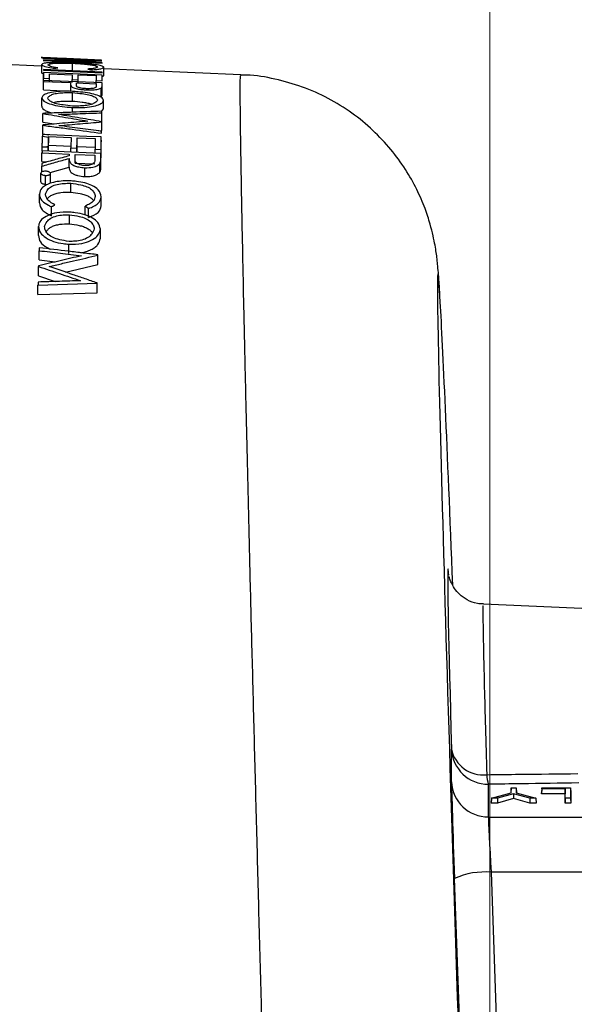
# Model space of a CAD drawing. Header units: inches. Extents: x 0.6 to 16.3, y 0.2 to 11.5.
# Tile 14 of 33: x 13.075 to 13.64, y 6.351 to 7.353. Entities that reach past the tile are written whole.
import ezdxf

# ---------------------------------------------------------------- set-up
doc = ezdxf.new("R2010")
doc.units = ezdxf.units.IN
doc.header["$MEASUREMENT"] = 0
doc.styles.add('SLDTEXTSTYLE0', font='TXT', dxfattribs={"width": 0.75})
doc.dimstyles.new('SLDDIMSTYLE1', dxfattribs={"dimtxt": 0.137795, "dimasz": 0.14, "dimexe": 0, "dimexo": 0.0625, "dimgap": 0.034449, "dimtad": 1, "dimdec": 1, "dimlfac": 2, "dimrnd": 1e-09, "dimzin": 12, "dimdsep": 46, "dimtxsty": 'SLDTEXTSTYLE0', "dimblk1": 'CLOSED', "dimblk2": 'CLOSED', "dimsah": 1, "dimcen": 0.09, "dimadec": 0, "dimazin": 3, "dimtfac": 1, "dimtdec": 1, "dimtofl": 0, "dimtmove": 0, "dimatfit": 3, "dimldrblk": 'CLOSED', "dimfxl": 0, "dimfrac": 2, "dimtolj": 1, "dimtzin": 12, "dimarcsym": 0})
doc.dimstyles.new('SLDDIMSTYLE2', dxfattribs={"dimtxt": 0.137795, "dimasz": 0.14, "dimexe": 0, "dimexo": 0.0625, "dimgap": 0.034449, "dimtad": 1, "dimdec": 1, "dimlfac": 2, "dimrnd": 1e-09, "dimzin": 12, "dimdsep": 46, "dimtxsty": 'SLDTEXTSTYLE0', "dimblk1": 'CLOSED', "dimblk2": 'CLOSED', "dimsah": 1, "dimcen": 0.09, "dimadec": 0, "dimazin": 3, "dimtfac": 1, "dimtofl": 0, "dimtmove": 0, "dimatfit": 3, "dimldrblk": 'CLOSED', "dimfxl": 0, "dimfrac": 2, "dimtolj": 1, "dimtzin": 12, "dimarcsym": 0})

# ---------------------------------------------------------------- blocks, each defined once
blk = doc.blocks.new('_Closed')
at = {"color": 0, "linetype": 'ByBlock', "lineweight": -2}
for p, q in [((-1, 0.166667), (0, 0)), ((-1, 0.166667), (-1, -0.166667)), ((0, 0), (-1, -0.166667)), ((0, 0), (-1, 0))]:
    blk.add_line(p, q, dxfattribs=at)
blk = doc.blocks.new('_D_2')
at = {"color": 7, "linetype": 'Continuous', "lineweight": 0}
for p, q in [((11.446, 8.8057), (11.404, 8.8057)), ((11.404, 8.8057), (11.404, 8.587)), ((11.7515, 8.8057), (11.7935, 8.8057)), ((11.7935, 8.8057), (11.7935, 8.587)), ((11.404, 8.587), (11.446, 8.587)), ((11.7935, 8.587), (11.7515, 8.587)), ((10.2801, 7.0845), (10.2801, 8.4202)), ((14.5401, 5.615), (14.5401, 8.4202)), ((14.5401, 8.3808), (10.2801, 8.3808))]:
    blk.add_line(p, q, dxfattribs=at)
at = {"color": 7, "linetype": 'Continuous', "lineweight": 18, "xscale": 0.14, "yscale": 0.14, "rotation": 180.0000000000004}
blk.add_blockref('_Closed', (10.2801, 8.3808, -0.2228), dxfattribs=at)
at = {"color": 7, "linetype": 'Continuous', "lineweight": 18, "xscale": 0.14, "yscale": 0.14}
blk.add_blockref('_Closed', (14.5401, 8.3808, -0.2228), dxfattribs=at)
at = {"color": 7, "linetype": 'Continuous', "lineweight": 18, "char_height": 0.1378, "attachment_point": 1, "style": 'SLDTEXTSTYLE0'}
for s, insert in [('216', (11.446, 8.7646)), ('8.5', (11.4715, 8.5584))]:
    blk.add_mtext(s, dxfattribs=dict(at, insert=insert))
blk = doc.blocks.new('_D_3')
at = {"color": 7, "linetype": 'Continuous', "lineweight": 0}
for p, q in [((12.7498, 8.2359), (12.7078, 8.2359)), ((12.7078, 8.2359), (12.7078, 8.0172)), ((12.9534, 8.2359), (12.9954, 8.2359)), ((12.9954, 8.2359), (12.9954, 8.0172)), ((12.7078, 8.0172), (12.7498, 8.0172)), ((12.9954, 8.0172), (12.9534, 8.0172)), ((12.3911, 7.5348), (12.3911, 7.8504)), ((13.5541, 6.0396), (13.5541, 7.8504)), ((13.5541, 7.811), (12.3911, 7.811))]:
    blk.add_line(p, q, dxfattribs=at)
at = {"color": 7, "linetype": 'Continuous', "lineweight": 18, "xscale": 0.14, "yscale": 0.14, "rotation": 180.0000000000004}
blk.add_blockref('_Closed', (12.3911, 7.811, -0.2228), dxfattribs=at)
at = {"color": 7, "linetype": 'Continuous', "lineweight": 18, "xscale": 0.14, "yscale": 0.14}
blk.add_blockref('_Closed', (13.5541, 7.811, -0.2228), dxfattribs=at)
at = {"color": 7, "linetype": 'Continuous', "lineweight": 18, "char_height": 0.1378, "attachment_point": 1, "style": 'SLDTEXTSTYLE0'}
for s, insert in [('59', (12.7498, 8.1948)), ('2.3', (12.7243, 7.9886))]:
    blk.add_mtext(s, dxfattribs=dict(at, insert=insert))

msp = doc.modelspace()

# ---------------------------------------------------------------- linework, layer by layer
at = {"color": 7, "linetype": 'Continuous', "lineweight": 25}
for p, q in [((13.0973, 7.306), (13.0399, 7.3085)), ((13.0987, 7.3147), (13.0973, 7.3147)), ((13.098, 7.2988), (13.098, 7.3074)), ((13.1049, 7.3144), (13.0987, 7.3147)), ((13.1227, 7.3134), (13.1589, 7.3118)), ((13.1228, 7.3136), (13.1587, 7.312)), ((13.1589, 7.3119), (13.123, 7.3135)), ((13.1293, 7.3001), (13.1293, 7.3088)), ((13.098, 7.2988), (13.0996, 7.2979)), ((13.1595, 7.2999), (13.0996, 7.3025)), ((13.0996, 7.3017), (13.1595, 7.2992)), ((13.0996, 7.2907), (13.0996, 7.2994)), ((13.1596, 7.2968), (13.0996, 7.2994)), ((13.1058, 7.2982), (13.1288, 7.2972)), ((13.1058, 7.2896), (13.1058, 7.2982)), ((13.135, 7.297), (13.1534, 7.2962)), ((13.135, 7.2884), (13.135, 7.297)), ((13.161, 7.2961), (13.161, 7.3047)), ((13.3006, 7.2971), (13.161, 7.3032)), ((13.0996, 7.2939), (13.0996, 7.2931)), ((13.0996, 7.2935), (13.1058, 7.2932)), ((13.1595, 7.2888), (13.0996, 7.2914)), ((13.0996, 7.2903), (13.1273, 7.2892)), ((13.0996, 7.2817), (13.0996, 7.2903)), ((13.1273, 7.288), (13.1273, 7.2802)), ((13.1288, 7.2922), (13.135, 7.292)), ((13.1288, 7.2892), (13.1288, 7.2922)), ((13.1334, 7.2889), (13.1534, 7.288)), ((13.1334, 7.2864), (13.1334, 7.2889)), ((13.1534, 7.2912), (13.1596, 7.2909)), ((13.1534, 7.2876), (13.1534, 7.2912)), ((13.1595, 7.2954), (13.161, 7.2961)), ((13.1595, 7.2802), (13.1595, 7.2888)), ((13.0996, 7.2817), (13.1273, 7.2805)), ((13.1292, 7.2703), (13.1292, 7.2789)), ((13.1586, 7.275), (13.1586, 7.2836)), ((13.1595, 7.2778), (13.1595, 7.2865)), ((13.1595, 7.2778), (13.1595, 7.2802)), ((13.0979, 7.265), (13.0979, 7.2737)), ((13.1609, 7.2624), (13.1609, 7.2711)), ((13.0992, 7.2489), (13.0992, 7.2576)), ((13.1293, 7.2589), (13.1293, 7.2638)), ((13.1589, 7.2596), (13.1609, 7.2624)), ((13.1592, 7.2497), (13.1592, 7.2584)), ((13.0992, 7.2489), (13.1105, 7.247)), ((13.1563, 7.2496), (13.1592, 7.2497)), ((13.159, 7.2406), (13.159, 7.2493)), ((13.159, 7.2404), (13.159, 7.2491)), ((13.1592, 7.2497), (13.1592, 7.2513)), ((13.0989, 7.2369), (13.0989, 7.2457)), ((13.0989, 7.2369), (13.1052, 7.2361)), ((13.1558, 7.2401), (13.159, 7.2404)), ((13.159, 7.2404), (13.159, 7.2406)), ((13.0987, 7.2364), (13.0987, 7.2347)), ((13.0987, 7.2347), (13.1048, 7.2337)), ((13.1048, 7.2342), (13.1279, 7.2332)), ((13.1048, 7.2337), (13.1048, 7.2342)), ((13.1048, 7.2254), (13.1048, 7.2342)), ((13.134, 7.2329), (13.1524, 7.2321)), ((13.134, 7.2241), (13.134, 7.2329)), ((13.1586, 7.225), (13.1586, 7.2338)), ((13.1587, 7.2288), (13.1588, 7.2307)), ((13.0982, 7.2087), (13.0982, 7.2176)), ((13.0984, 7.2236), (13.1032, 7.2236)), ((13.0984, 7.2194), (13.0984, 7.2236)), ((13.1046, 7.2238), (13.1032, 7.2236)), ((13.1032, 7.2236), (13.1046, 7.2236)), ((13.1046, 7.2236), (13.1046, 7.2238)), ((13.1046, 7.2194), (13.1046, 7.2236)), ((13.1047, 7.2194), (13.1048, 7.2254)), ((13.1048, 7.2254), (13.1279, 7.2244)), ((13.1276, 7.2226), (13.1338, 7.2223)), ((13.1276, 7.2184), (13.1276, 7.2226)), ((13.1338, 7.2181), (13.1338, 7.2223)), ((13.1339, 7.2181), (13.134, 7.2241)), ((13.134, 7.2241), (13.1524, 7.2233)), ((13.1522, 7.2215), (13.1583, 7.2212)), ((13.1522, 7.2173), (13.1522, 7.2215)), ((13.1582, 7.2082), (13.1582, 7.217)), ((13.1583, 7.2124), (13.1586, 7.225)), ((13.0982, 7.2087), (13.1027, 7.2085)), ((13.1258, 7.203), (13.1258, 7.2119)), ((13.1321, 7.2161), (13.152, 7.2152)), ((13.1321, 7.2072), (13.1321, 7.2161)), ((13.1321, 7.2072), (13.152, 7.2063)), ((13.1572, 7.1979), (13.1572, 7.2068)), ((13.1581, 7.2034), (13.1581, 7.2123)), ((13.1581, 7.2034), (13.1582, 7.2082)), ((13.0969, 7.1881), (13.0969, 7.197)), ((13.0979, 7.1981), (13.0979, 7.2041)), ((13.1064, 7.1975), (13.1258, 7.203)), ((13.1418, 7.1935), (13.1418, 7.2024)), ((13.1019, 7.1857), (13.1019, 7.1946)), ((13.1069, 7.1876), (13.1069, 7.1966)), ((13.1274, 7.1777), (13.1274, 7.1867)), ((13.0956, 7.1666), (13.0956, 7.1757)), ((13.1586, 7.1638), (13.1586, 7.1729)), ((13.1078, 7.1535), (13.1078, 7.1627)), ((13.1421, 7.1543), (13.1421, 7.1634)), ((13.1457, 7.1518), (13.1457, 7.1609)), ((13.1262, 7.1454), (13.1262, 7.1546)), ((13.0946, 7.1334), (13.0946, 7.1427)), ((13.1576, 7.1308), (13.1576, 7.1401)), ((13.0953, 7.1086), (13.0953, 7.118)), ((13.1256, 7.1152), (13.1256, 7.1246)), ((13.0953, 7.1086), (13.1117, 7.1066)), ((13.1552, 7.1044), (13.1552, 7.1139)), ((13.1552, 7.104), (13.1552, 7.1134)), ((13.0948, 7.0924), (13.0948, 7.1019)), ((13.1221, 7.0962), (13.1552, 7.104)), ((13.1552, 7.104), (13.1552, 7.1044)), ((13.0948, 7.0924), (13.1117, 7.0866)), ((13.0941, 7.0829), (13.1542, 7.0848)), ((13.0941, 7.0733), (13.0941, 7.0829)), ((13.1542, 7.0756), (13.1542, 7.0852)), ((13.1542, 7.0752), (13.1542, 7.0848)), ((13.0941, 7.0733), (13.1542, 7.0752)), ((13.1542, 7.0752), (13.1542, 7.0756)), ((13.7402, 6.7497), (13.5476, 6.7581)), ((13.5152, 6.5772), (13.5152, 6.6105)), ((13.5526, 6.5749), (13.5526, 6.5415)), ((13.5559, 6.5606), (13.5758, 6.5661)), ((13.5784, 6.5652), (13.5619, 6.5606)), ((13.5758, 6.5712), (13.5756, 6.5663)), ((13.5756, 6.5661), (13.5756, 6.5663)), ((13.5758, 6.5661), (13.5758, 6.5712)), ((13.5758, 6.5712), (13.581, 6.5712)), ((13.5784, 6.5652), (13.5784, 6.5602)), ((13.5949, 6.5606), (13.5784, 6.5652)), ((13.581, 6.5712), (13.581, 6.5661)), ((13.581, 6.5712), (13.5812, 6.5663)), ((13.581, 6.5661), (13.6009, 6.5606)), ((13.5812, 6.5663), (13.5812, 6.5661)), ((13.607, 6.5712), (13.6068, 6.5663)), ((13.607, 6.5702), (13.6068, 6.5652)), ((13.6068, 6.5652), (13.6068, 6.5663)), ((13.6309, 6.5652), (13.6068, 6.5652)), ((13.607, 6.5702), (13.607, 6.5712)), ((13.607, 6.5712), (13.6363, 6.5712)), ((13.631, 6.5702), (13.607, 6.5702)), ((13.631, 6.5702), (13.6309, 6.5652)), ((13.6309, 6.5556), (13.6309, 6.5652)), ((13.631, 6.5606), (13.631, 6.5702)), ((13.6363, 6.5712), (13.6363, 6.5606)), ((13.6363, 6.5712), (13.6365, 6.5663)), ((13.6365, 6.5663), (13.6365, 6.5556)), ((13.5559, 6.5606), (13.5555, 6.5556)), ((13.562, 6.5556), (13.5555, 6.5556)), ((13.5619, 6.5606), (13.5559, 6.5606)), ((13.5619, 6.5606), (13.562, 6.5556)), ((13.5784, 6.5602), (13.562, 6.5556)), ((13.5948, 6.5556), (13.5784, 6.5602)), ((13.5949, 6.5606), (13.5948, 6.5556)), ((13.6012, 6.5556), (13.5948, 6.5556)), ((13.6009, 6.5606), (13.5949, 6.5606)), ((13.6009, 6.5606), (13.6012, 6.5556)), ((13.631, 6.5606), (13.6309, 6.5556)), ((13.6365, 6.5556), (13.6309, 6.5556)), ((13.6363, 6.5606), (13.631, 6.5606)), ((13.6363, 6.5606), (13.6365, 6.5556)), ((13.5526, 6.5415), (14.2932, 6.5415)), ((13.5556, 6.4854), (13.5614, 6.3196)), ((14.2932, 6.4854), (13.5556, 6.4854)), ((13.524, 6.3132), (13.5181, 6.479))]:
    msp.add_line(p, q, dxfattribs=at)
at = {"color": 7, "linetype": 'Continuous', "lineweight": 25, "flags": 128}
for points in [[(13.159, 7.3114), (13.1441, 7.312), (13.1291, 7.3127), (13.1141, 7.3133), (13.0991, 7.314)], [(13.0991, 7.3138), (13.1109, 7.3133), (13.1227, 7.3128), (13.1344, 7.3122), (13.1462, 7.3117)], [(13.0993, 7.3115), (13.1143, 7.3108), (13.1293, 7.3102), (13.1443, 7.3095), (13.1593, 7.3089)], [(13.1593, 7.3093), (13.1475, 7.3098), (13.1357, 7.3103), (13.1239, 7.3108), (13.1121, 7.3113)], [(13.1586, 7.2338), (13.1437, 7.2344), (13.1287, 7.2351), (13.0987, 7.2364)], [(13.0982, 7.2176), (13.1052, 7.2173), (13.1121, 7.217), (13.1259, 7.2163)], [(13.1582, 7.217), (13.1433, 7.2177), (13.1283, 7.2184), (13.0983, 7.2197)]]:
    msp.add_lwpolyline(points, dxfattribs=at)
at = {"color": 7, "linetype": 'Continuous', "lineweight": 25}
for centre, radius, start, end in [((13.5524, 6.6121), 0.0372, 182.4505, 270.4047), ((13.5474, 6.6174), 0.033, 192.0337, 276.2594), ((13.5524, 6.5788), 0.0372, 182.4505, 270.4047), ((13.5926, 6.5866), 0.0417, 182.7059, 196.3335), ((13.549, 6.4114), 0.0742, 84.8983, 114.5728)]:
    msp.add_arc(centre, radius, start, end, dxfattribs=at)
at = {"color": 8, "linetype": 'Continuous', "lineweight": 25}
for centre, major_axis, start_param, end_param in [((13.5343, 6.1348), (-0.033, 0.9597), 6.037293, 6.492461), ((13.5346, 6.1258), (-0.023, 0.6684), 6.253059, 6.336504)]:
    msp.add_ellipse(centre, major_axis=major_axis, ratio=0.005984, start_param=start_param, end_param=end_param, dxfattribs=at)
at = {"color": 7, "linetype": 'Continuous', "lineweight": 25}
for centre, major_axis, ratio, start_param, end_param in [((13.5343, 6.1348), (-0.033, 0.9597), 0.005984, 0.209276, 1.752177), ((13.5343, 6.1348), (-0.033, 0.9597), 0.005984, 5.446232, 6.037293), ((13.5346, 6.1258), (-0.023, 0.6684), 0.005984, 0.053318, 0.759306), ((13.5346, 6.1258), (-0.023, 0.6684), 0.005984, 6.143105, 6.253059), ((13.5182, 6.491), (-0.003, 0.0875), 0.005984, 0.172219, 1.708109), ((13.5557, 6.4923), (-0.003, 0.05), 0.010447, 0.171796, 1.707686)]:
    msp.add_ellipse(centre, major_axis=major_axis, ratio=ratio, start_param=start_param, end_param=end_param, dxfattribs=at)
for points, knots in [([(13.0973, 7.3147), (13.0976, 7.3147), (13.0981, 7.3146), (13.1015, 7.3144), (13.1062, 7.3141), (13.1134, 7.3138), (13.1193, 7.3135), (13.1227, 7.3134)], [0, 0, 0, 0, 0.2138174, 0.3608374, 0.5069851, 0.7124923, 1, 1, 1, 1]), ([(13.1084, 7.3095), (13.1068, 7.3094), (13.1036, 7.3092), (13.0988, 7.3087), (13.0983, 7.3079), (13.098, 7.3074)], [0, 0, 0, 0, 0.253359, 0.508857, 1, 1, 1, 1]), ([(13.098, 7.3074), (13.0982, 7.3072), (13.0986, 7.3066), (13.1012, 7.3054), (13.1064, 7.3045), (13.1098, 7.3039), (13.1106, 7.3037)], [0, 0, 0, 0, 0.253642, 0.509703, 0.889714, 1, 1, 1, 1]), ([(13.0991, 7.314), (13.0991, 7.314), (13.0991, 7.3139), (13.0991, 7.3139), (13.0991, 7.3138), (13.0991, 7.3138)], [0, 0, 0, 0, 0.250036, 0.500071, 1, 1, 1, 1]), ([(13.1462, 7.3117), (13.1423, 7.3118), (13.1345, 7.3118), (13.1189, 7.3118), (13.1072, 7.3117), (13.0993, 7.3116)], [0, 0, 0, 0, 0.250021, 0.500042, 1, 1, 1, 1]), ([(13.0993, 7.3116), (13.0993, 7.3116), (13.0993, 7.3116), (13.0993, 7.3115), (13.0993, 7.3115), (13.0993, 7.3115)], [0, 0, 0, 0, 0.250019, 0.500037, 1, 1, 1, 1]), ([(13.1035, 7.3145), (13.1038, 7.3145), (13.1041, 7.3144), (13.1069, 7.3143), (13.1104, 7.3142), (13.1133, 7.314), (13.1148, 7.314)], [0, 0, 0, 0, 0.368063, 0.526608, 0.739943, 1, 1, 1, 1]), ([(13.1137, 7.3139), (13.1122, 7.3139), (13.1098, 7.3141), (13.1067, 7.3142), (13.1045, 7.3144), (13.1039, 7.3144), (13.1035, 7.3145)], [0, 0, 0, 0, 0.269676, 0.456345, 0.644276, 1, 1, 1, 1]), ([(13.1041, 7.3072), (13.1047, 7.3075), (13.1056, 7.3082), (13.1094, 7.3088), (13.1152, 7.3091), (13.1222, 7.309), (13.127, 7.3088), (13.1293, 7.3088)], [0, 0, 0, 0, 0.260228, 0.455232, 0.651554, 0.826774, 1, 1, 1, 1]), ([(13.1142, 7.3042), (13.1113, 7.3047), (13.107, 7.3054), (13.1049, 7.3065), (13.1044, 7.3069), (13.1041, 7.3072)], [0, 0, 0, 0, 0.4860693, 0.7388453, 1, 1, 1, 1]), ([(13.1297, 7.3092), (13.1278, 7.3093), (13.1229, 7.3095), (13.1154, 7.3096), (13.1107, 7.3095), (13.1084, 7.3095)], [0, 0, 0, 0, 0.253095, 0.62738, 1, 1, 1, 1]), ([(13.1121, 7.3113), (13.116, 7.3114), (13.1238, 7.3115), (13.1395, 7.3115), (13.1512, 7.3114), (13.159, 7.3113)], [0, 0, 0, 0, 0.250022, 0.500044, 1, 1, 1, 1]), ([(13.123, 7.3135), (13.1222, 7.3135), (13.1207, 7.3136), (13.1175, 7.3137), (13.1152, 7.3138), (13.1137, 7.3139)], [0, 0, 0, 0, 0.250298, 0.500656, 1, 1, 1, 1]), ([(13.1148, 7.314), (13.1155, 7.3139), (13.1168, 7.3139), (13.1195, 7.3137), (13.1215, 7.3137), (13.1228, 7.3136)], [0, 0, 0, 0, 0.250081, 0.500178, 1, 1, 1, 1]), ([(13.1293, 7.3088), (13.1329, 7.3086), (13.1388, 7.3082), (13.1463, 7.3075), (13.151, 7.3068), (13.1539, 7.3059), (13.1545, 7.3054), (13.1548, 7.305)], [0, 0, 0, 0, 0.265238, 0.441686, 0.618989, 0.790998, 1, 1, 1, 1]), ([(13.161, 7.3047), (13.1606, 7.3052), (13.1598, 7.3061), (13.1531, 7.3074), (13.145, 7.3083), (13.1365, 7.3089), (13.1315, 7.3091), (13.1297, 7.3092)], [0, 0, 0, 0, 0.268944, 0.483557, 0.698015, 0.891281, 1, 1, 1, 1]), ([(13.1589, 7.3118), (13.1589, 7.3118), (13.1589, 7.3118), (13.1589, 7.3119), (13.1589, 7.3119), (13.1589, 7.3119)], [0, 0, 0, 0, 0.250045, 0.500091, 1, 1, 1, 1]), ([(13.159, 7.3113), (13.159, 7.3113), (13.159, 7.3113), (13.159, 7.3114), (13.159, 7.3114), (13.159, 7.3114)], [0, 0, 0, 0, 0.250036, 0.500072, 1, 1, 1, 1]), ([(13.1593, 7.3089), (13.1593, 7.3089), (13.1593, 7.309), (13.1593, 7.3091), (13.1593, 7.3092), (13.1593, 7.3093)], [0, 0, 0, 0, 0.25002, 0.50004, 1, 1, 1, 1]), ([(13.0996, 7.3025), (13.0996, 7.3025), (13.0996, 7.3023), (13.0996, 7.3021), (13.0996, 7.3019), (13.0996, 7.3017)], [0, 0, 0, 0, 0.250002, 0.500004, 1, 1, 1, 1]), ([(13.0996, 7.2994), (13.0996, 7.2989), (13.0996, 7.298), (13.0996, 7.2961), (13.0996, 7.2945), (13.0996, 7.2935)], [0, 0, 0, 0, 0.250029, 0.500058, 1, 1, 1, 1]), ([(13.1058, 7.2932), (13.1058, 7.2937), (13.1058, 7.2946), (13.1058, 7.2963), (13.1058, 7.2974), (13.1058, 7.2982)], [0, 0, 0, 0, 0.25002, 0.500041, 1, 1, 1, 1]), ([(13.1106, 7.3037), (13.1109, 7.3038), (13.1115, 7.3039), (13.1127, 7.304), (13.1136, 7.3041), (13.1142, 7.3042)], [0, 0, 0, 0, 0.250014, 0.500028, 1, 1, 1, 1]), ([(13.1288, 7.2972), (13.1288, 7.2969), (13.1288, 7.2961), (13.1288, 7.2944), (13.1288, 7.2931), (13.1288, 7.2922)], [0, 0, 0, 0, 0.25002, 0.500041, 1, 1, 1, 1]), ([(13.135, 7.292), (13.135, 7.2924), (13.135, 7.2933), (13.135, 7.295), (13.135, 7.2962), (13.135, 7.297)], [0, 0, 0, 0, 0.25002, 0.500041, 1, 1, 1, 1]), ([(13.1548, 7.305), (13.1545, 7.3046), (13.154, 7.3039), (13.1493, 7.3033), (13.1464, 7.303), (13.1449, 7.3029)], [0, 0, 0, 0, 0.4759855, 0.7331932, 1, 1, 1, 1]), ([(13.1449, 7.3029), (13.1452, 7.3028), (13.1458, 7.3027), (13.147, 7.3024), (13.1479, 7.3022), (13.1485, 7.3021)], [0, 0, 0, 0, 0.250011, 0.500021, 1, 1, 1, 1]), ([(13.1485, 7.3021), (13.1504, 7.3023), (13.1541, 7.3025), (13.1592, 7.3033), (13.1603, 7.3041), (13.1609, 7.3046), (13.161, 7.3047)], [0, 0, 0, 0, 0.253704, 0.509902, 0.884601, 1, 1, 1, 1]), ([(13.1595, 7.2992), (13.1595, 7.2992), (13.1595, 7.2994), (13.1595, 7.2996), (13.1595, 7.2998), (13.1595, 7.2999)], [0, 0, 0, 0, 0.250002, 0.500004, 1, 1, 1, 1]), ([(13.0996, 7.2914), (13.0996, 7.2913), (13.0996, 7.2912), (13.0996, 7.2908), (13.0996, 7.2905), (13.0996, 7.2903)], [0, 0, 0, 0, 0.250002, 0.500004, 1, 1, 1, 1]), ([(13.1273, 7.2892), (13.1273, 7.2891), (13.1273, 7.2889), (13.1273, 7.2887), (13.1273, 7.2884), (13.1273, 7.2883)], [0, 0, 0, 0, 0.250002, 0.500005, 1, 1, 1, 1]), ([(13.1273, 7.2883), (13.1273, 7.288), (13.1272, 7.2875), (13.1274, 7.2864), (13.1279, 7.2856), (13.1282, 7.285)], [0, 0, 0, 0, 0.250169, 0.500403, 1, 1, 1, 1]), ([(13.1333, 7.2867), (13.1333, 7.2869), (13.1333, 7.2873), (13.1334, 7.288), (13.1334, 7.2885), (13.1334, 7.2889)], [0, 0, 0, 0, 0.250005, 0.50001, 1, 1, 1, 1]), ([(13.1534, 7.2962), (13.1534, 7.2958), (13.1534, 7.295), (13.1534, 7.2934), (13.1534, 7.2921), (13.1534, 7.2912)], [0, 0, 0, 0, 0.25002, 0.500041, 1, 1, 1, 1]), ([(13.1534, 7.288), (13.1534, 7.2879), (13.1534, 7.2875), (13.1534, 7.2867), (13.1534, 7.2862), (13.1534, 7.2858)], [0, 0, 0, 0, 0.2500053, 0.5000106, 1, 1, 1, 1]), ([(13.1595, 7.2865), (13.1595, 7.2867), (13.1595, 7.2871), (13.1595, 7.2879), (13.1595, 7.2885), (13.1595, 7.2888)], [0, 0, 0, 0, 0.250005, 0.50001, 1, 1, 1, 1]), ([(13.1596, 7.2909), (13.1596, 7.2914), (13.1596, 7.2925), (13.1596, 7.2945), (13.1596, 7.2959), (13.1596, 7.2968)], [0, 0, 0, 0, 0.2500289, 0.5000578, 1, 1, 1, 1]), ([(13.5034, 7.0703), (13.5033, 7.0729), (13.5028, 7.0821), (13.5021, 7.0916), (13.5013, 7.1011), (13.5006, 7.1082), (13.4997, 7.1153), (13.4985, 7.1231), (13.4965, 7.1331), (13.4933, 7.146), (13.488, 7.1621), (13.4798, 7.1811), (13.4683, 7.2014), (13.4535, 7.2217), (13.4353, 7.2411), (13.4139, 7.2587), (13.3898, 7.2736), (13.3634, 7.2853), (13.3355, 7.2931), (13.3143, 7.2969), (13.3026, 7.2968), (13.3006, 7.2967)], [0, 0, 0, 0, 0.056732, 0.201995, 0.288127, 0.343856, 0.380024, 0.408666, 0.436354, 0.465356, 0.501, 0.544761, 0.592642, 0.643789, 0.697951, 0.754169, 0.811681, 0.869991, 0.928791, 0.987882, 1, 1, 1, 1]), ([(13.1292, 7.2802), (13.125, 7.2803), (13.1171, 7.2804), (13.1076, 7.2792), (13.1008, 7.2775), (13.0987, 7.2754), (13.0981, 7.2741), (13.0979, 7.2737)], [0, 0, 0, 0, 0.256957, 0.472685, 0.68751, 0.892421, 1, 1, 1, 1]), ([(13.104, 7.2735), (13.1047, 7.2744), (13.1059, 7.2759), (13.11, 7.2777), (13.1159, 7.2787), (13.1227, 7.279), (13.1272, 7.2789), (13.1292, 7.2789)], [0, 0, 0, 0, 0.274025, 0.468253, 0.663554, 0.842149, 1, 1, 1, 1]), ([(13.1282, 7.285), (13.1291, 7.2844), (13.1304, 7.2836), (13.1347, 7.2826), (13.1389, 7.2821), (13.142, 7.2818), (13.1434, 7.2817)], [0, 0, 0, 0, 0.380716, 0.546536, 0.789448, 1, 1, 1, 1]), ([(13.1609, 7.2711), (13.1604, 7.2722), (13.1596, 7.2743), (13.153, 7.2769), (13.145, 7.2788), (13.1364, 7.2797), (13.1311, 7.28), (13.1292, 7.2802)], [0, 0, 0, 0, 0.260647, 0.469704, 0.678055, 0.88224, 1, 1, 1, 1]), ([(13.1292, 7.2789), (13.1326, 7.2786), (13.1384, 7.2781), (13.1461, 7.2768), (13.151, 7.2752), (13.1538, 7.2733), (13.1544, 7.272), (13.1548, 7.2713)], [0, 0, 0, 0, 0.253597, 0.440204, 0.62796, 0.804141, 1, 1, 1, 1]), ([(13.1434, 7.2829), (13.142, 7.283), (13.1397, 7.2832), (13.1369, 7.2837), (13.135, 7.2843), (13.1332, 7.2853), (13.1332, 7.2862), (13.1333, 7.2867)], [0, 0, 0, 0, 0.194784, 0.327024, 0.458464, 0.615719, 1, 1, 1, 1]), ([(13.1534, 7.2858), (13.1534, 7.2854), (13.1535, 7.2847), (13.1524, 7.2838), (13.1504, 7.2832), (13.1478, 7.2829), (13.1453, 7.2829), (13.1437, 7.2829), (13.1434, 7.2829)], [0, 0, 0, 0, 0.2839, 0.478584, 0.637293, 0.769514, 0.950084, 1, 1, 1, 1]), ([(13.1434, 7.2817), (13.1461, 7.2817), (13.1501, 7.2816), (13.1553, 7.2823), (13.1571, 7.283), (13.1584, 7.2835), (13.1586, 7.2836)], [0, 0, 0, 0, 0.393724, 0.571209, 0.93062, 1, 1, 1, 1]), ([(13.1586, 7.2836), (13.1588, 7.2838), (13.1591, 7.2843), (13.1595, 7.2853), (13.1595, 7.286), (13.1595, 7.2865)], [0, 0, 0, 0, 0.250217, 0.500518, 1, 1, 1, 1]), ([(13.1586, 7.275), (13.1589, 7.2755), (13.1596, 7.2764), (13.1595, 7.2774), (13.1595, 7.2778)], [0, 0, 0, 0, 0.500071, 1, 1, 1, 1]), ([(13.0979, 7.2737), (13.0983, 7.2726), (13.099, 7.2705), (13.1056, 7.2676), (13.1137, 7.2653), (13.1223, 7.2643), (13.1275, 7.2639), (13.1293, 7.2638)], [0, 0, 0, 0, 0.25358, 0.468771, 0.682958, 0.889179, 1, 1, 1, 1]), ([(13.1293, 7.2653), (13.1261, 7.2656), (13.1204, 7.2662), (13.1127, 7.2675), (13.1078, 7.2693), (13.1049, 7.2714), (13.1043, 7.2727), (13.104, 7.2735)], [0, 0, 0, 0, 0.246109, 0.431084, 0.617369, 0.789136, 1, 1, 1, 1]), ([(13.1098, 7.2688), (13.1103, 7.2689), (13.1117, 7.2694), (13.115, 7.2699), (13.1209, 7.2704), (13.1259, 7.2703), (13.1292, 7.2703)], [0, 0, 0, 0, 0.109861, 0.334459, 0.556853, 1, 1, 1, 1]), ([(13.1292, 7.2703), (13.1326, 7.27), (13.1376, 7.2695), (13.1437, 7.2686), (13.1471, 7.2678), (13.1485, 7.2673), (13.1489, 7.2671)], [0, 0, 0, 0, 0.454831, 0.682183, 0.909447, 1, 1, 1, 1]), ([(13.1548, 7.2713), (13.1541, 7.2704), (13.1529, 7.2688), (13.1487, 7.2668), (13.1427, 7.2656), (13.1359, 7.2652), (13.1314, 7.2653), (13.1293, 7.2653)], [0, 0, 0, 0, 0.2748428, 0.4698821, 0.66602, 0.8445651, 1, 1, 1, 1]), ([(13.1293, 7.2638), (13.1336, 7.2637), (13.1415, 7.2636), (13.151, 7.265), (13.1578, 7.267), (13.1601, 7.2693), (13.1607, 7.2706), (13.1609, 7.2711)], [0, 0, 0, 0, 0.256778, 0.468552, 0.67941, 0.883457, 1, 1, 1, 1]), ([(13.0979, 7.265), (13.0982, 7.2639), (13.0988, 7.2622), (13.1029, 7.2601), (13.1058, 7.2589), (13.108, 7.2583), (13.1085, 7.2582)], [0, 0, 0, 0, 0.461395, 0.692779, 0.924163, 1, 1, 1, 1]), ([(13.1592, 7.26), (13.1492, 7.2597), (13.1342, 7.2591), (13.1142, 7.2584), (13.1042, 7.258), (13.0992, 7.2578)], [0, 0, 0, 0, 0.499999, 0.75, 1, 1, 1, 1]), ([(13.0992, 7.2578), (13.0992, 7.2578), (13.0992, 7.2578), (13.0992, 7.2577), (13.0992, 7.2576), (13.0992, 7.2576)], [0, 0, 0, 0, 0.250035, 0.50007, 1, 1, 1, 1]), ([(13.0992, 7.2576), (13.103, 7.257), (13.1106, 7.2557), (13.1258, 7.2531), (13.1373, 7.2512), (13.1449, 7.2499)], [0, 0, 0, 0, 0.25001, 0.500021, 1, 1, 1, 1]), ([(13.1151, 7.2567), (13.1188, 7.2569), (13.1261, 7.2571), (13.1408, 7.2577), (13.1518, 7.2581), (13.1592, 7.2584)], [0, 0, 0, 0, 0.250012, 0.500025, 1, 1, 1, 1]), ([(13.1592, 7.2584), (13.1592, 7.2585), (13.1592, 7.2588), (13.1592, 7.2593), (13.1592, 7.2597), (13.1592, 7.26)], [0, 0, 0, 0, 0.250031, 0.500062, 1, 1, 1, 1]), ([(13.1449, 7.2499), (13.1411, 7.2496), (13.1334, 7.2489), (13.1181, 7.2476), (13.1066, 7.2466), (13.0989, 7.246)], [0, 0, 0, 0, 0.250002, 0.500005, 1, 1, 1, 1]), ([(13.159, 7.2493), (13.1553, 7.25), (13.148, 7.2512), (13.1334, 7.2537), (13.1224, 7.2555), (13.1151, 7.2567)], [0, 0, 0, 0, 0.25001, 0.50002, 1, 1, 1, 1]), ([(13.1152, 7.2454), (13.1189, 7.2457), (13.1261, 7.2463), (13.1407, 7.2476), (13.1517, 7.2485), (13.159, 7.2491)], [0, 0, 0, 0, 0.250002, 0.500004, 1, 1, 1, 1]), ([(13.159, 7.2491), (13.159, 7.2491), (13.159, 7.2492), (13.159, 7.2492), (13.159, 7.2493), (13.159, 7.2493)], [0, 0, 0, 0, 0.250044, 0.500088, 1, 1, 1, 1]), ([(13.0989, 7.246), (13.0989, 7.2459), (13.0989, 7.2459), (13.0989, 7.2458), (13.0989, 7.2457), (13.0989, 7.2457)], [0, 0, 0, 0, 0.250054, 0.500107, 1, 1, 1, 1]), ([(13.0989, 7.2457), (13.1039, 7.245), (13.1139, 7.2437), (13.1338, 7.241), (13.1488, 7.2389), (13.1587, 7.2376)], [0, 0, 0, 0, 0.250028, 0.500056, 1, 1, 1, 1]), ([(13.1588, 7.2395), (13.1551, 7.24), (13.1479, 7.2409), (13.1334, 7.2429), (13.1225, 7.2444), (13.1152, 7.2454)], [0, 0, 0, 0, 0.250022, 0.500045, 1, 1, 1, 1]), ([(13.1587, 7.2376), (13.1587, 7.2377), (13.1587, 7.238), (13.1588, 7.2387), (13.1588, 7.2391), (13.1588, 7.2395)], [0, 0, 0, 0, 0.250064, 0.500127, 1, 1, 1, 1]), ([(13.0984, 7.2236), (13.0984, 7.2244), (13.0985, 7.2263), (13.0986, 7.2299), (13.0986, 7.2331), (13.0987, 7.2347)], [0, 0, 0, 0, 0.281883, 0.651715, 1, 1, 1, 1]), ([(13.1048, 7.2337), (13.1048, 7.2318), (13.1047, 7.2288), (13.1046, 7.2257), (13.1046, 7.2244), (13.1046, 7.2238)], [0, 0, 0, 0, 0.489896, 0.752729, 1, 1, 1, 1]), ([(13.1279, 7.2332), (13.1278, 7.2323), (13.1278, 7.2306), (13.1277, 7.2271), (13.1276, 7.2244), (13.1276, 7.2226)], [0, 0, 0, 0, 0.250104, 0.500209, 1, 1, 1, 1]), ([(13.1338, 7.2223), (13.1338, 7.2232), (13.1338, 7.225), (13.1339, 7.2286), (13.134, 7.2312), (13.134, 7.2329)], [0, 0, 0, 0, 0.250105, 0.500209, 1, 1, 1, 1]), ([(13.1524, 7.2321), (13.1524, 7.2312), (13.1524, 7.2295), (13.1523, 7.226), (13.1522, 7.2233), (13.1522, 7.2215)], [0, 0, 0, 0, 0.250105, 0.500209, 1, 1, 1, 1]), ([(13.1583, 7.2212), (13.1584, 7.2223), (13.1584, 7.2244), (13.1585, 7.2287), (13.1586, 7.2317), (13.1586, 7.2338)], [0, 0, 0, 0, 0.250111, 0.500223, 1, 1, 1, 1]), ([(13.0983, 7.2197), (13.0983, 7.2195), (13.0983, 7.2191), (13.0983, 7.2184), (13.0983, 7.2179), (13.0982, 7.2176)], [0, 0, 0, 0, 0.250105, 0.50021, 1, 1, 1, 1]), ([(13.1581, 7.2123), (13.1581, 7.2127), (13.1581, 7.2135), (13.1582, 7.2151), (13.1582, 7.2163), (13.1582, 7.217)], [0, 0, 0, 0, 0.2501112, 0.5002223, 1, 1, 1, 1]), ([(13.0979, 7.2041), (13.1002, 7.2047), (13.1049, 7.2061), (13.1142, 7.2087), (13.1211, 7.2106), (13.1258, 7.2119)], [0, 0, 0, 0, 0.250038, 0.500077, 1, 1, 1, 1]), ([(13.098, 7.2068), (13.098, 7.2066), (13.0979, 7.2062), (13.0979, 7.2052), (13.0979, 7.2045), (13.0979, 7.2041)], [0, 0, 0, 0, 0.250132, 0.500264, 1, 1, 1, 1]), ([(13.1259, 7.2146), (13.1235, 7.214), (13.1189, 7.2127), (13.1096, 7.2101), (13.1026, 7.2082), (13.098, 7.2068)], [0, 0, 0, 0, 0.2500843, 0.5001685, 1, 1, 1, 1]), ([(13.1258, 7.2119), (13.1259, 7.2108), (13.126, 7.2089), (13.1279, 7.2063), (13.1312, 7.2044), (13.1359, 7.203), (13.1397, 7.2026), (13.1418, 7.2024)], [0, 0, 0, 0, 0.267682, 0.465439, 0.627688, 0.791053, 1, 1, 1, 1]), ([(13.1259, 7.2163), (13.1259, 7.2162), (13.1259, 7.2159), (13.1259, 7.2153), (13.1259, 7.2149), (13.1259, 7.2146)], [0, 0, 0, 0, 0.250108, 0.500217, 1, 1, 1, 1]), ([(13.1419, 7.2047), (13.1405, 7.2048), (13.1383, 7.2051), (13.1355, 7.2059), (13.1335, 7.207), (13.1317, 7.209), (13.1318, 7.2106), (13.1319, 7.2117)], [0, 0, 0, 0, 0.189051, 0.317458, 0.445146, 0.634153, 1, 1, 1, 1]), ([(13.1319, 7.2117), (13.1319, 7.2121), (13.1319, 7.2128), (13.132, 7.2143), (13.132, 7.2153), (13.1321, 7.2161)], [0, 0, 0, 0, 0.250114, 0.500228, 1, 1, 1, 1]), ([(13.1418, 7.2024), (13.1447, 7.2025), (13.1488, 7.2025), (13.154, 7.2041), (13.1558, 7.2056), (13.157, 7.2067), (13.1572, 7.2068)], [0, 0, 0, 0, 0.402042, 0.578883, 0.955106, 1, 1, 1, 1]), ([(13.1519, 7.2107), (13.1519, 7.2099), (13.152, 7.2085), (13.1508, 7.2067), (13.1488, 7.2056), (13.1462, 7.2049), (13.1437, 7.2047), (13.1422, 7.2047), (13.1419, 7.2047)], [0, 0, 0, 0, 0.288002, 0.490464, 0.648673, 0.775893, 0.954249, 1, 1, 1, 1]), ([(13.152, 7.2152), (13.152, 7.2148), (13.152, 7.2141), (13.152, 7.2126), (13.1519, 7.2114), (13.1519, 7.2107)], [0, 0, 0, 0, 0.2501147, 0.5002294, 1, 1, 1, 1]), ([(13.1572, 7.2068), (13.1573, 7.2073), (13.1576, 7.2082), (13.1581, 7.21), (13.1581, 7.2114), (13.1581, 7.2123)], [0, 0, 0, 0, 0.25031, 0.500686, 1, 1, 1, 1]), ([(13.102, 7.199), (13.1012, 7.1989), (13.0999, 7.1989), (13.0985, 7.1986), (13.0975, 7.1979), (13.0972, 7.1974), (13.0969, 7.197)], [0, 0, 0, 0, 0.322341, 0.487973, 0.654318, 1, 1, 1, 1]), ([(13.0969, 7.197), (13.097, 7.1968), (13.0972, 7.1963), (13.0978, 7.1957), (13.0989, 7.1952), (13.1004, 7.1949), (13.1015, 7.1947), (13.1019, 7.1946)], [0, 0, 0, 0, 0.248654, 0.41761, 0.561565, 0.837911, 1, 1, 1, 1]), ([(13.1069, 7.1966), (13.1068, 7.1969), (13.1066, 7.1973), (13.106, 7.1979), (13.105, 7.1984), (13.1036, 7.1987), (13.1025, 7.1989), (13.102, 7.199)], [0, 0, 0, 0, 0.248605, 0.416518, 0.559239, 0.780495, 1, 1, 1, 1]), ([(13.1258, 7.203), (13.1259, 7.202), (13.126, 7.2004), (13.1272, 7.1983), (13.1288, 7.1968), (13.1312, 7.1955), (13.1355, 7.1941), (13.1393, 7.1937), (13.1418, 7.1935)], [0, 0, 0, 0, 0.250454, 0.380557, 0.500346, 0.628563, 0.749613, 1, 1, 1, 1]), ([(13.1418, 7.1935), (13.1435, 7.1935), (13.1461, 7.1936), (13.1495, 7.1939), (13.1524, 7.1946), (13.155, 7.196), (13.1564, 7.1973), (13.1572, 7.1979)], [0, 0, 0, 0, 0.249955, 0.374983, 0.499955, 0.750045, 1, 1, 1, 1]), ([(13.1572, 7.1979), (13.1575, 7.1988), (13.1581, 7.2006), (13.1581, 7.2025), (13.1581, 7.2034)], [0, 0, 0, 0, 0.500099, 1, 1, 1, 1]), ([(13.1064, 7.1866), (13.1047, 7.1859), (13.1015, 7.1845), (13.0966, 7.1811), (13.0959, 7.1778), (13.0956, 7.1757)], [0, 0, 0, 0, 0.253493, 0.509132, 1, 1, 1, 1]), ([(13.0969, 7.1881), (13.097, 7.1878), (13.0972, 7.1874), (13.0977, 7.1868), (13.0985, 7.1863), (13.1, 7.186), (13.1012, 7.1858), (13.1019, 7.1857)], [0, 0, 0, 0, 0.2495, 0.381988, 0.500665, 0.750505, 1, 1, 1, 1]), ([(13.1017, 7.1754), (13.1023, 7.1771), (13.1034, 7.18), (13.1075, 7.1836), (13.1133, 7.1857), (13.1203, 7.1866), (13.125, 7.1867), (13.1274, 7.1867)], [0, 0, 0, 0, 0.271536, 0.462205, 0.653963, 0.828988, 1, 1, 1, 1]), ([(13.1019, 7.1946), (13.1027, 7.1947), (13.1039, 7.1947), (13.1054, 7.1951), (13.1063, 7.1957), (13.1067, 7.1962), (13.1069, 7.1966)], [0, 0, 0, 0, 0.3202816, 0.484246, 0.6490337, 1, 1, 1, 1]), ([(13.1278, 7.1891), (13.1259, 7.1891), (13.1211, 7.1892), (13.1135, 7.1885), (13.1087, 7.1873), (13.1064, 7.1866)], [0, 0, 0, 0, 0.253108, 0.627547, 1, 1, 1, 1]), ([(13.1274, 7.1867), (13.1309, 7.1862), (13.1367, 7.1854), (13.1442, 7.1833), (13.1488, 7.1805), (13.1516, 7.1771), (13.1521, 7.1747), (13.1524, 7.1733)], [0, 0, 0, 0, 0.263326, 0.440334, 0.618239, 0.790081, 1, 1, 1, 1]), ([(13.1586, 7.1729), (13.158, 7.1754), (13.1572, 7.1796), (13.1498, 7.1843), (13.142, 7.1873), (13.1344, 7.1884), (13.1296, 7.1889), (13.1278, 7.1891)], [0, 0, 0, 0, 0.313761, 0.533276, 0.711231, 0.889284, 1, 1, 1, 1]), ([(13.1037, 7.1705), (13.1038, 7.1707), (13.1042, 7.1716), (13.1058, 7.1731), (13.1087, 7.175), (13.1126, 7.1764), (13.1187, 7.1776), (13.1239, 7.1776), (13.1274, 7.1777)], [0, 0, 0, 0, 0.0306969, 0.1922558, 0.3538943, 0.5145325, 0.6760924, 1, 1, 1, 1]), ([(13.1274, 7.1777), (13.1307, 7.1772), (13.1357, 7.1765), (13.1419, 7.175), (13.1458, 7.1733), (13.1489, 7.1713), (13.1501, 7.1698), (13.1507, 7.1691)], [0, 0, 0, 0, 0.334887, 0.501831, 0.669024, 0.835783, 1, 1, 1, 1]), ([(13.0956, 7.1757), (13.0957, 7.1745), (13.096, 7.1722), (13.0983, 7.1681), (13.1033, 7.1651), (13.1068, 7.1632), (13.1078, 7.1627)], [0, 0, 0, 0, 0.246798, 0.4957, 0.860107, 1, 1, 1, 1]), ([(13.0956, 7.1666), (13.096, 7.1642), (13.0969, 7.1593), (13.1041, 7.1554), (13.1078, 7.1535)], [0, 0, 0, 0, 0.49641, 1, 1, 1, 1]), ([(13.1114, 7.1648), (13.1088, 7.1662), (13.1047, 7.1684), (13.1024, 7.1722), (13.1019, 7.1744), (13.1017, 7.1754)], [0, 0, 0, 0, 0.445458, 0.716372, 1, 1, 1, 1]), ([(13.1524, 7.1733), (13.1521, 7.1716), (13.1515, 7.1688), (13.147, 7.1656), (13.1438, 7.1642), (13.1421, 7.1634)], [0, 0, 0, 0, 0.438387, 0.712233, 1, 1, 1, 1]), ([(13.1457, 7.1609), (13.1475, 7.1617), (13.1513, 7.1632), (13.1565, 7.1666), (13.1578, 7.1701), (13.1584, 7.1724), (13.1586, 7.1729)], [0, 0, 0, 0, 0.253856, 0.51021, 0.884953, 1, 1, 1, 1]), ([(13.1263, 7.1573), (13.1218, 7.1572), (13.1137, 7.1572), (13.104, 7.1541), (13.0973, 7.1501), (13.0953, 7.1459), (13.0947, 7.1435), (13.0946, 7.1427)], [0, 0, 0, 0, 0.269082, 0.488851, 0.708186, 0.906976, 1, 1, 1, 1]), ([(13.1078, 7.1627), (13.1081, 7.1628), (13.1087, 7.1632), (13.1099, 7.1639), (13.1108, 7.1644), (13.1114, 7.1648)], [0, 0, 0, 0, 0.250138, 0.500276, 1, 1, 1, 1]), ([(13.1576, 7.1401), (13.1571, 7.1423), (13.1564, 7.1463), (13.15, 7.1513), (13.1421, 7.155), (13.1335, 7.1565), (13.1282, 7.1571), (13.1263, 7.1573)], [0, 0, 0, 0, 0.260104, 0.468149, 0.675474, 0.880024, 1, 1, 1, 1]), ([(13.1421, 7.1634), (13.1424, 7.1632), (13.143, 7.1628), (13.1442, 7.162), (13.1451, 7.1614), (13.1457, 7.1609)], [0, 0, 0, 0, 0.250172, 0.500343, 1, 1, 1, 1]), ([(13.1457, 7.1518), (13.1494, 7.1534), (13.1569, 7.1566), (13.158, 7.1614), (13.1586, 7.1638)], [0, 0, 0, 0, 0.500098, 1, 1, 1, 1]), ([(13.1007, 7.1425), (13.1014, 7.1443), (13.1026, 7.1473), (13.1067, 7.1512), (13.1127, 7.1536), (13.1196, 7.1545), (13.1241, 7.1546), (13.1262, 7.1546)], [0, 0, 0, 0, 0.263425, 0.461536, 0.660914, 0.839857, 1, 1, 1, 1]), ([(13.1262, 7.1546), (13.1295, 7.1541), (13.1353, 7.1533), (13.1429, 7.151), (13.1478, 7.1479), (13.1506, 7.1442), (13.1511, 7.1416), (13.1514, 7.1402)], [0, 0, 0, 0, 0.250244, 0.438219, 0.627428, 0.80337, 1, 1, 1, 1]), ([(13.0946, 7.1427), (13.0949, 7.1405), (13.0955, 7.1365), (13.1018, 7.1312), (13.1096, 7.1271), (13.1183, 7.1254), (13.1236, 7.1248), (13.1256, 7.1246)], [0, 0, 0, 0, 0.250596, 0.46232, 0.672927, 0.882167, 1, 1, 1, 1]), ([(13.1257, 7.1275), (13.1225, 7.128), (13.1168, 7.1289), (13.1092, 7.1312), (13.1043, 7.1344), (13.1015, 7.1383), (13.101, 7.141), (13.1007, 7.1425)], [0, 0, 0, 0, 0.242438, 0.42944, 0.617857, 0.789571, 1, 1, 1, 1]), ([(13.1027, 7.1372), (13.1028, 7.1375), (13.1033, 7.1387), (13.1051, 7.1405), (13.108, 7.1425), (13.1119, 7.144), (13.1179, 7.1453), (13.1229, 7.1454), (13.1262, 7.1454)], [0, 0, 0, 0, 0.065364, 0.22147, 0.377284, 0.534315, 0.6898, 1, 1, 1, 1]), ([(13.1256, 7.1246), (13.1301, 7.1247), (13.1383, 7.1247), (13.1481, 7.1281), (13.1547, 7.1323), (13.1568, 7.1367), (13.1574, 7.1392), (13.1576, 7.1401)], [0, 0, 0, 0, 0.2708299, 0.4864202, 0.7015749, 0.8992038, 1, 1, 1, 1]), ([(13.1514, 7.1402), (13.1507, 7.1384), (13.1495, 7.1353), (13.1453, 7.1312), (13.1393, 7.1286), (13.1323, 7.1276), (13.1278, 7.1275), (13.1257, 7.1275)], [0, 0, 0, 0, 0.260892, 0.461059, 0.662592, 0.841429, 1, 1, 1, 1]), ([(13.1262, 7.1454), (13.1295, 7.1449), (13.1344, 7.1442), (13.1406, 7.1426), (13.1446, 7.1408), (13.1476, 7.1387), (13.1489, 7.1371), (13.1494, 7.1363)], [0, 0, 0, 0, 0.336211, 0.505367, 0.673627, 0.842832, 1, 1, 1, 1]), ([(13.0946, 7.1334), (13.0949, 7.1312), (13.0956, 7.1269), (13.1011, 7.1222), (13.1054, 7.1202), (13.1064, 7.1197)], [0, 0, 0, 0, 0.430917, 0.86048, 1, 1, 1, 1]), ([(13.1379, 7.1159), (13.1397, 7.1163), (13.1435, 7.1171), (13.1483, 7.1191), (13.1525, 7.1215), (13.1563, 7.1254), (13.1571, 7.1286), (13.1576, 7.1308)], [0, 0, 0, 0, 0.163402, 0.330748, 0.503079, 0.665068, 1, 1, 1, 1]), ([(13.0954, 7.121), (13.0954, 7.1207), (13.0954, 7.1202), (13.0953, 7.1192), (13.0953, 7.1185), (13.0953, 7.118)], [0, 0, 0, 0, 0.250351, 0.500701, 1, 1, 1, 1]), ([(13.0953, 7.118), (13.0989, 7.1176), (13.1061, 7.1167), (13.1205, 7.115), (13.1312, 7.1137), (13.1384, 7.1128)], [0, 0, 0, 0, 0.250018, 0.500035, 1, 1, 1, 1]), ([(13.1552, 7.1139), (13.1502, 7.1145), (13.1402, 7.1156), (13.1203, 7.118), (13.1054, 7.1198), (13.0954, 7.121)], [0, 0, 0, 0, 0.250019, 0.500038, 1, 1, 1, 1]), ([(13.1384, 7.1128), (13.1348, 7.112), (13.1275, 7.1103), (13.113, 7.1069), (13.1021, 7.1044), (13.0948, 7.1026)], [0, 0, 0, 0, 0.250096, 0.500191, 1, 1, 1, 1]), ([(13.1055, 7.1018), (13.1097, 7.1028), (13.118, 7.1048), (13.1345, 7.1087), (13.1469, 7.1115), (13.1552, 7.1134)], [0, 0, 0, 0, 0.250058, 0.500116, 1, 1, 1, 1]), ([(13.1552, 7.1134), (13.1552, 7.1135), (13.1552, 7.1135), (13.1552, 7.1137), (13.1552, 7.1138), (13.1552, 7.1139)], [0, 0, 0, 0, 0.250361, 0.500722, 1, 1, 1, 1]), ([(13.0948, 7.1026), (13.0948, 7.1026), (13.0948, 7.1025), (13.0948, 7.1022), (13.0948, 7.1021), (13.0948, 7.1019)], [0, 0, 0, 0, 0.250401, 0.500802, 1, 1, 1, 1]), ([(13.0948, 7.1019), (13.0983, 7.1007), (13.1055, 7.0984), (13.1197, 7.0935), (13.1304, 7.0899), (13.1375, 7.0874)], [0, 0, 0, 0, 0.2501086, 0.5002172, 1, 1, 1, 1]), ([(13.1542, 7.0852), (13.1502, 7.0866), (13.1421, 7.0894), (13.1258, 7.095), (13.1137, 7.0991), (13.1055, 7.1018)], [0, 0, 0, 0, 0.25011, 0.500219, 1, 1, 1, 1]), ([(13.1375, 7.0874), (13.1339, 7.0873), (13.1267, 7.0871), (13.1123, 7.0867), (13.1015, 7.0863), (13.0942, 7.0861)], [0, 0, 0, 0, 0.250004, 0.500007, 1, 1, 1, 1]), ([(13.0942, 7.0861), (13.0942, 7.0858), (13.0942, 7.0853), (13.0942, 7.0842), (13.0942, 7.0834), (13.0941, 7.0829)], [0, 0, 0, 0, 0.25046, 0.500919, 1, 1, 1, 1]), ([(13.1542, 7.0848), (13.1542, 7.0848), (13.1542, 7.0849), (13.1542, 7.085), (13.1542, 7.0852), (13.1542, 7.0852)], [0, 0, 0, 0, 0.25045, 0.5009, 1, 1, 1, 1]), ([(13.5476, 6.7586), (13.5456, 6.7586), (13.5397, 6.7585), (13.5312, 6.7621), (13.5234, 6.7677), (13.5182, 6.7739), (13.515, 6.7796), (13.5135, 6.7836), (13.5129, 6.7858), (13.5128, 6.7864), (13.5128, 6.7865)], [0, 0, 0, 0, 0.112998, 0.316241, 0.487605, 0.636435, 0.76465, 0.866319, 0.96179, 1, 1, 1, 1]), ([(13.551, 6.5846), (13.5622, 6.5848), (13.5931, 6.5851), (13.624, 6.5855), (13.6439, 6.5857)], [0, 0, 0, 0, 0.359986, 1, 1, 1, 1]), ([(13.6448, 6.5762), (13.6252, 6.5759), (13.5945, 6.5755), (13.5638, 6.575), (13.5526, 6.5749)], [0, 0, 0, 0, 0.637424, 1, 1, 1, 1])]:
    msp.add_open_spline(points, degree=3, knots=knots, dxfattribs=at)
at = {"color": 8, "linetype": 'Continuous', "lineweight": 25}
for points, knots in [([(13.3336, 5.9255), (13.3327, 5.9575), (13.3308, 6.0217), (13.328, 6.1199), (13.3253, 6.2191), (13.3225, 6.3176), (13.3199, 6.4138), (13.3174, 6.5081), (13.315, 6.6005), (13.3127, 6.6895), (13.3105, 6.7737), (13.3086, 6.8533), (13.3068, 6.9285), (13.3052, 6.998), (13.3038, 7.0605), (13.3026, 7.1166), (13.3016, 7.1661), (13.3009, 7.2082), (13.3003, 7.2421), (13.3001, 7.2684), (13.3, 7.2864), (13.3002, 7.2962), (13.3005, 7.2962), (13.3006, 7.2962)], [0, 0, 0, 0, 0.0476799, 0.0953598, 0.1444249, 0.1934901, 0.24117, 0.28885, 0.3379159, 0.3869818, 0.4346485, 0.4823151, 0.5313676, 0.5804202, 0.6280682, 0.6757162, 0.7247495, 0.7737828, 0.8214135, 0.8690442, 0.9180592, 0.9670742, 1, 1, 1, 1]), ([(13.5475, 6.7559), (13.5474, 6.7564), (13.547, 6.7583), (13.5471, 6.7424), (13.5476, 6.713), (13.5485, 6.6745), (13.5496, 6.6339), (13.5505, 6.6011), (13.551, 6.5846)], [0, 0, 0, 0, 0.091319, 0.313144, 0.534968, 0.689798, 0.84517, 1, 1, 1, 1])]:
    msp.add_open_spline(points, degree=3, knots=knots, dxfattribs=at)

# ---------------------------------------------------------------- dimensions: what is measured, and where the dimension line sits
at = {"color": 7, "linetype": 'Continuous', "lineweight": 18}
for base, p1, p2, dimstyle, picture, middle in [((10.2801, 8.3808), (14.5401, 5.5757), (10.2801, 7.0451), 'SLDDIMSTYLE1', '_D_2', (11.5987, 8.3808)), ((12.3911, 7.811), (13.5541, 6.0002), (12.3911, 7.4955), 'SLDDIMSTYLE2', '_D_3', (12.8516, 7.811))]:
    dim = msp.add_linear_dim(base=base, p1=p1, p2=p2, dimstyle=dimstyle, dxfattribs=at)
    dim.commit()
    dim.dimension.update_dxf_attribs({"geometry": picture, "text_midpoint": middle, "dimtype": 160})

doc.saveas('drawing.dxf')
